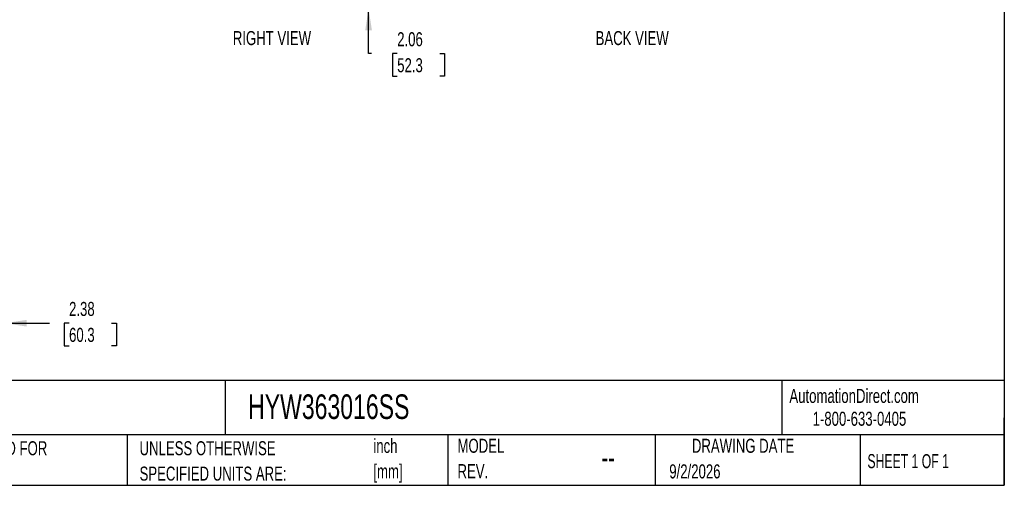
# Model space of a CAD drawing. Header units: inches. Extents: x 0.2 to 10.8, y 0.2 to 8.2.
# Tile 107 of 145: x 4.9 to 10.8, y 0.2 to 3. Entities that reach past the tile are written whole.
import ezdxf

# ---------------------------------------------------------------- set-up
doc = ezdxf.new("R2010")
doc.units = ezdxf.units.IN
doc.header["$MEASUREMENT"] = 0
for name, color, linetype in [('DIMENSIONS', 140, 'Continuous'), ('SLD-0', 179, 'Continuous'), ('TEXT', 140, 'Continuous')]:
    doc.layers.add(name, color=color, linetype=linetype)
doc.styles.add('SLDTEXTSTYLE0', font='TXT', dxfattribs={"width": 0.7})
doc.styles.add('SLDTEXTSTYLE1', font='TXT', dxfattribs={"width": 0.65})
doc.dimstyles.new('SLDDIMSTYLE1', dxfattribs={"dimtxt": 0.084961, "dimasz": 0.13, "dimexe": 0, "dimexo": 0.0625, "dimgap": 0.02124, "dimtad": 0, "dimtih": 1, "dimtoh": 1, "dimlfac": 18, "dimrnd": 1e-09, "dimzin": 12, "dimdsep": 46, "dimtxsty": 'SLDTEXTSTYLE0', "dimsah": 1, "dimcen": 0.09, "dimadec": 0, "dimazin": 3, "dimtfac": 1, "dimtmove": 0, "dimatfit": 0, "dimfxl": 0, "dimfrac": 2, "dimtolj": 1, "dimtzin": 12, "dimarcsym": 0})

# ---------------------------------------------------------------- blocks, each defined once
blk = doc.blocks.new('SW_NOTE_0_1')
at = {"layer": 'TEXT', "color": 0, "char_height": 0.08333, "attachment_point": 1, "style": 'SLDTEXTSTYLE0'}
for s, insert in [('inch', (0, 0.1074)), ('[mm]', (0, -0.0431))]:
    blk.add_mtext(s, dxfattribs=dict(at, insert=insert))
blk = doc.blocks.new('SW_NOTE_0_2')
at = {"layer": 'TEXT', "color": 0, "char_height": 0.083333, "attachment_point": 1, "style": 'SLDTEXTSTYLE0'}
for s, insert in [('UNLESS OTHERWISE', (0, 0.1074)), ('SPECIFIED UNITS ARE:', (0, -0.0431))]:
    blk.add_mtext(s, dxfattribs=dict(at, insert=insert))
blk = doc.blocks.new('SW_NOTE_0_6')
at = {"layer": 'TEXT', "color": 0, "char_height": 0.083333, "attachment_point": 1, "style": 'SLDTEXTSTYLE0'}
for s, insert in [('INCH UNITS USED FOR', (0, 0.1074)), ('PART DESIGN', (0, -0.0431))]:
    blk.add_mtext(s, dxfattribs=dict(at, insert=insert))
blk = doc.blocks.new('SW_NOTE_0_7')
at = {"layer": 'TEXT', "color": 0, "char_height": 0.08333, "attachment_point": 1, "style": 'SLDTEXTSTYLE0'}
for s, insert in [('MODEL', (0, 0.1074)), ('REV.', (0, -0.0431))]:
    blk.add_mtext(s, dxfattribs=dict(at, insert=insert))
blk = doc.blocks.new('_D_14')
at = {"layer": 'DIMENSIONS'}
for p, q in [((6.9821, 3.1923), (6.9821, 3.4423)), ((6.9542, 3.1923), (7.1071, 3.1923)), ((6.9055, 3.0778), (7.1071, 3.0778)), ((6.9821, 2.811), (6.9821, 3.0778)), ((6.9985, 2.811), (6.9821, 2.811)), ((7.1517, 2.811), (7.1231, 2.811)), ((7.1231, 2.811), (7.1231, 2.6759)), ((7.4041, 2.811), (7.4327, 2.811)), ((7.4327, 2.811), (7.4327, 2.6759)), ((7.1231, 2.6759), (7.1517, 2.6759)), ((7.4327, 2.6759), (7.4041, 2.6759))]:
    blk.add_line(p, q, dxfattribs=at)
for points in [[(6.9821, 3.1923), (7.0021, 3.3223), (6.9621, 3.3223)], [(6.9821, 3.0778), (6.9621, 2.9478), (7.0021, 2.9478)]]:
    blk.add_solid(points, dxfattribs=at)
at = {"layer": 'DIMENSIONS', "char_height": 0.08333, "attachment_point": 1, "style": 'SLDTEXTSTYLE0'}
for s, insert in [('2.06', (7.1517, 2.9374)), ('52.3', (7.1517, 2.7834))]:
    blk.add_mtext(s, dxfattribs=dict(at, insert=insert))
blk = doc.blocks.new('_D_23')
at = {"layer": 'DIMENSIONS'}
for p, q in [((4.6943, 1.2978), (4.6943, 1.0865)), ((4.8263, 1.3349), (4.8263, 1.0865)), ((4.6943, 1.2115), (4.4443, 1.2115)), ((4.8263, 1.2115), (5.0917, 1.2115)), ((5.2069, 1.2115), (5.1783, 1.2115)), ((5.1783, 1.2115), (5.1783, 1.0764)), ((5.4593, 1.2115), (5.4879, 1.2115)), ((5.4879, 1.2115), (5.4879, 1.0764)), ((5.1783, 1.0764), (5.2069, 1.0764)), ((5.4879, 1.0764), (5.4593, 1.0764))]:
    blk.add_line(p, q, dxfattribs=at)
for points in [[(4.6943, 1.2115), (4.5643, 1.2315), (4.5643, 1.1915)], [(4.8263, 1.2115), (4.9563, 1.1915), (4.9563, 1.2315)]]:
    blk.add_solid(points, dxfattribs=at)
at = {"layer": 'DIMENSIONS', "char_height": 0.08333, "attachment_point": 1, "style": 'SLDTEXTSTYLE0'}
for s, insert in [('2.38', (5.2069, 1.3379)), ('60.3', (5.2069, 1.1839))]:
    blk.add_mtext(s, dxfattribs=dict(at, insert=insert))

msp = doc.modelspace()

# ---------------------------------------------------------------- linework, layer by layer
at = {"layer": 'TEXT'}
for p, q in [((10.75, 8.25), (10.75, 0.25)), ((10.75, 0.8711066), (0.25, 0.8711066)), ((6.13224, 0.8711066), (6.13224, 0.55)), ((9.4321015, 0.8711066), (9.4321015, 0.55)), ((10.75, 0.25), (10.75, 0.65)), ((10.75, 0.55), (0.25, 0.55)), ((5.5510951, 0.55), (5.5510951, 0.25)), ((7.4527822, 0.55), (7.4527822, 0.25)), ((8.6797446, 0.55), (8.6797446, 0.25)), ((9.89562, 0.55), (9.89562, 0.25)), ((0.25, 0.25), (10.75, 0.25))]:
    msp.add_line(p, q, dxfattribs=at)

# ---------------------------------------------------------------- block references
for name, p in [('SW_NOTE_0_1', (7.0103863, 0.4179018)), ('SW_NOTE_0_7', (7.5091998, 0.4187192)), ('SW_NOTE_0_6', (4.2068349, 0.4042537)), ('SW_NOTE_0_2', (5.6247688, 0.4042538))]:
    msp.add_blockref(name, p, dxfattribs=at)

# ---------------------------------------------------------------- texts
at = {"layer": 'SLD-0', "char_height": 0.083333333, "attachment_point": 1, "style": 'SLDTEXTSTYLE0'}
for s, insert in [('AutomationDirect.com', (9.4761795, 0.8219107)), ('1-800-633-0405', (9.6138417, 0.686497))]:
    msp.add_mtext(s, dxfattribs=dict(at, insert=insert))
at = {"layer": 'TEXT'}
for s, insert, char_height, attachment_point, style in [('RIGHT VIEW', (6.4094616, 2.9442498), 0.08333333, 2, 'SLDTEXTSTYLE0'), ('BACK VIEW', (8.5444108, 2.9442498), 0.08333333, 2, 'SLDTEXTSTYLE0'), ('HYW363016SS', (6.2680206, 0.7892674), 0.145833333, 1, 'SLDTEXTSTYLE0'), ('DRAWING DATE', (9.2017838, 0.5261415), 0.083333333, 2, 'SLDTEXTSTYLE0'), ('SHEET 1 OF 1', (9.9386333, 0.435098), 0.083333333, 1, 'SLDTEXTSTYLE1'), ('--', (8.3633068, 0.4768435), 0.125, 1, 'SLDTEXTSTYLE0'), ('9/2/2026', (8.7642838, 0.3743863), 0.08333333, 1, 'SLDTEXTSTYLE0')]:
    msp.add_mtext(s, dxfattribs=dict(at, insert=insert, char_height=char_height, attachment_point=attachment_point, style=style))

# ---------------------------------------------------------------- dimensions: what is measured, and where the dimension line sits
at = {"layer": 'DIMENSIONS'}
dim = msp.add_linear_dim(base=(6.9821024, 3.0777514), p1=(6.904163, 3.1922514), p2=(6.855536, 3.0777514), angle=90, dimstyle='SLDDIMSTYLE1', dxfattribs=at)
dim.commit()
dim.dimension.update_dxf_attribs({"geometry": '_D_14', "text_midpoint": (6.9821024, 2.8109703), "dimtype": 160})
dim = msp.add_linear_dim(base=(4.82625798, 1.2114745), p1=(4.69431354, 1.34776872), p2=(4.82625798, 1.38487678), dimstyle='SLDDIMSTYLE1', dxfattribs=at)
dim.commit()
dim.dimension.update_dxf_attribs({"geometry": '_D_23', "text_midpoint": (5.33310504, 1.2114745), "dimtype": 160})

doc.saveas('drawing.dxf')
